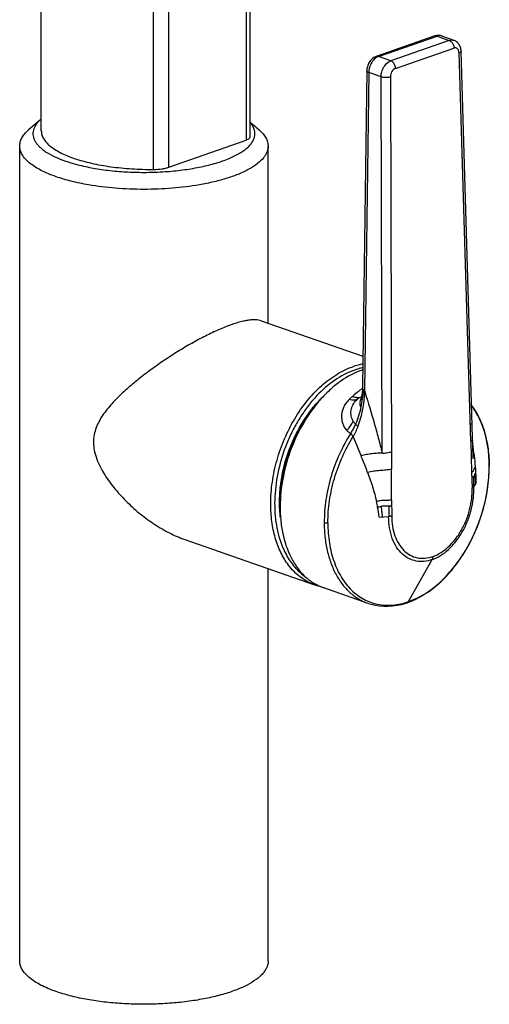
# Model space of a CAD drawing. Header units: millimetres. Extents: x -20 to 512, y -49 to 593.
# Tile 1 of 13: x 135 to 220, y -49 to 130. Entities that reach past the tile are written whole.
import ezdxf

# ---------------------------------------------------------------- set-up
doc = ezdxf.new("R2010")
doc.units = ezdxf.units.MM
doc.header["$LTSCALE"] = 23.1
doc.layers.get('0').update_dxf_attribs({"linetype": 'CONTINUOUS'})

msp = doc.modelspace()

# ---------------------------------------------------------------- linework, layer by layer
at = {"color": 7, "linetype": 'CONTINUOUS'}
for p, q in [((139.33, 109.43), (139.33, 186.84)), ((177.12, 185.73), (177.12, 108.32)), ((210.62, 126.65), (200.02, 122.96)), ((211.85, 126.66), (214.07, 125.87)), ((198.3, 120.32), (197.53, 63.07)), ((198.65, 120.03), (197.87, 62.37)), ((139.26, 111.54), (137.03, 109.61)), ((177.12, 111.07), (178.8, 109.61)), ((162.42, 102.87), (176.44, 107.76)), ((135.42, -41.03), (135.42, 106.69)), ((180.42, 74.6), (180.42, 106.69)), ((179.16, 75.03), (197.6, 68.61)), ((217.5, 52.49), (217.47, 53.71)), ((217.48, 53.36), (217.48, 53.36)), ((217.51, 51.88), (217.5, 52.49)), ((217.53, 51.45), (217.51, 51.88)), ((217.54, 51.11), (217.53, 51.45)), ((217.55, 50.81), (217.54, 51.11)), ((217.56, 50.58), (217.55, 50.81)), ((217.57, 50.41), (217.56, 50.58)), ((217.58, 50.27), (217.57, 50.41)), ((217.58, 50.17), (217.58, 50.27)), ((217.59, 50.09), (217.58, 50.17)), ((217.59, 50.06), (217.59, 50.09)), ((217.59, 50.03), (217.59, 50.06)), ((220.49, 48.64), (220.49, 48.64)), ((165.33, 35.37), (188.84, 27.18)), ((180.42, -41.03), (180.42, 30.12)), ((198.53, 23.8), (190.53, 26.59))]:
    msp.add_line(p, q, dxfattribs=at)
at = {"color": 9, "linetype": 'CONTINUOUS'}
for p, q in [((176.44, 185.17), (176.44, 107.76)), ((162.42, 102.87), (162.42, 180.28)), ((159.66, 102.46), (159.66, 179.87)), ((200.42, 122.95), (211.02, 126.64)), ((213.24, 125.85), (202.64, 122.16)), ((211.02, 126.64), (213.24, 125.85)), ((203.49, 120.76), (214.09, 124.46)), ((217.13, 53.15), (215.02, 123.58)), ((202.64, 122.16), (200.42, 122.95)), ((200.89, 119.24), (198.65, 120.03)), ((201.08, 51.06), (200.89, 119.24)), ((202.59, 119.24), (202.79, 48.15)), ((196.72, 66.99), (196.74, 67)), ((196.72, 66.99), (196.74, 67)), ((197.87, 62.37), (198, 61.97)), ((217.13, 53.15), (217.29, 47.61)), ((202.8, 42.56), (202.79, 48.15)), ((217.29, 47.61), (217.38, 44.72)), ((217.69, 44.93), (217.99, 45.36)), ((217.99, 45.36), (218.13, 45.56)), ((202.8, 42.56), (202.81, 39.65)), ((200.53, 39.42), (202.25, 39.55)), ((205.85, 24.12), (210.12, 31.73))]:
    msp.add_line(p, q, dxfattribs=at)
at = {"color": 7, "linetype": 'CONTINUOUS'}
for points in [[(211.85, 126.66), (211.78, 126.68), (211.62, 126.72), (211.45, 126.75), (211.28, 126.76), (211.11, 126.76), (210.94, 126.74), (210.77, 126.7), (210.61, 126.65)], [(215.38, 123.88), (215.37, 124.04), (215.34, 124.23), (215.31, 124.42), (215.26, 124.6), (215.19, 124.77), (215.12, 124.93), (215.03, 125.09), (214.93, 125.23), (214.82, 125.37), (214.7, 125.49), (214.56, 125.6), (214.42, 125.7), (214.28, 125.78), (214.13, 125.85), (214.07, 125.87)], [(217.47, 53.71), (217.4, 56), (215.38, 123.88)], [(200.02, 122.96), (199.88, 122.9), (199.71, 122.82), (199.55, 122.73), (199.39, 122.61), (199.24, 122.49), (199.1, 122.35), (198.97, 122.19), (198.84, 122.03), (198.73, 121.85), (198.63, 121.67), (198.54, 121.48), (198.47, 121.28), (198.41, 121.09), (198.36, 120.89), (198.32, 120.7), (198.3, 120.5), (198.3, 120.32)], [(197.52, 63.06), (197.52, 62.95), (197.52, 62.85), (197.52, 62.74), (197.51, 62.63), (197.51, 62.52), (197.5, 62.42), (197.49, 62.31), (197.48, 62.21), (197.47, 62.1), (197.46, 62), (197.45, 61.9), (197.43, 61.81), (197.42, 61.71), (197.4, 61.62), (197.39, 61.53), (197.37, 61.45), (197.36, 61.37), (197.34, 61.29), (197.32, 61.21), (197.31, 61.15), (197.29, 61.09), (197.28, 61.04), (197.27, 61), (197.26, 60.97), (197.25, 60.96)], [(220.49, 48.64), (220.47, 49.5), (220.42, 50.51), (220.32, 51.5), (220.19, 52.47), (220.01, 53.43), (219.79, 54.36), (219.53, 55.26), (219.23, 56.12), (218.89, 56.96), (218.51, 57.76), (218.1, 58.51), (217.65, 59.23), (217.29, 59.73)], [(198.53, 23.8), (199.07, 23.63), (199.82, 23.45), (200.59, 23.33), (201.37, 23.27), (202.16, 23.27), (202.96, 23.33), (203.77, 23.45), (204.58, 23.62), (205.4, 23.86), (206.22, 24.15), (207.03, 24.51), (207.85, 24.92), (208.65, 25.39), (209.45, 25.91), (210.23, 26.48), (211.01, 27.11), (211.76, 27.79), (212.5, 28.51), (213.21, 29.29), (213.91, 30.1), (214.58, 30.96), (215.22, 31.85), (215.83, 32.78), (216.41, 33.74), (216.95, 34.73), (217.46, 35.74), (217.94, 36.78), (218.38, 37.84), (218.78, 38.92), (219.14, 40.01), (219.46, 41.11), (219.73, 42.21), (219.97, 43.32), (220.16, 44.43), (220.31, 45.53), (220.41, 46.62), (220.47, 47.71), (220.49, 48.64)]]:
    msp.add_lwpolyline(points, dxfattribs=at)
at = {"color": 9, "linetype": 'CONTINUOUS'}
for centre, radius, start, end in [((210.79, 126.16), 0.527, 105.4952, 109.228), ((211.48, 125.63), 1.09, 70.4565, 72.9281), ((199.98, 54.55), 12.86, 104.7074, 109.2311), ((199.75, 55.43), 11.96, 100.4426, 104.5919), ((181.07, 62.62), 16.8, 357.6461, 359.1542), ((182.99, 113.35), 53.53, 286.1307, 286.2833), ((176.26, 45.12), 41.88, 3.209, 4.6284), ((195.25, 48.59), 25.22, 359.9868, 0.1201), ((184.27, 45.55), 33.86, 0.0151, 3.2391), ((175.78, 36.71), 24.9, 10.5089, 12.832), ((176.47, 36.86), 24.19, 6.0868, 10.4675)]:
    msp.add_arc(centre, radius, start, end, dxfattribs=at)
at = {"color": 7, "linetype": 'CONTINUOUS'}
for centre, radius, start, end in [((143.87, 106.24), 7.03, 130.3087, 131.0234), ((201.79, 53.63), 13.22, 108.6566, 109.2176), ((198.75, 63.06), 1.23, 179.1766, 185.177), ((191.97, 36.19), 9.53, 250.7884, 256.1861)]:
    msp.add_arc(centre, radius, start, end, dxfattribs=at)
at = {"color": 9, "linetype": 'CONTINUOUS'}
for points, knots in [([(211.8, 126.67), (211.68, 126.71), (211.41, 126.74), (211.15, 126.69), (211.02, 126.64)], [0, 0, 0, 0, 0.483672, 1, 1, 1, 1]), ([(210.65, 126.66), (210.71, 126.68), (210.83, 126.69), (210.96, 126.66), (211.02, 126.64)], [0, 0, 0, 0, 0.483739, 1, 1, 1, 1]), ([(213.24, 125.85), (213.38, 125.9), (213.66, 125.96), (213.94, 125.91), (214.07, 125.87)], [0, 0, 0, 0, 0.515736, 1, 1, 1, 1]), ([(213.24, 125.85), (213.3, 125.83), (213.54, 125.71), (213.72, 125.5), (213.83, 125.33)], [0, 0, 0, 0, 0.225368, 1, 1, 1, 1]), ([(213.83, 125.33), (213.87, 125.26), (214.01, 124.99), (214.08, 124.69), (214.09, 124.46)], [0, 0, 0, 0, 0.251527, 1, 1, 1, 1]), ([(215.02, 123.58), (215.02, 123.72), (214.98, 123.94), (214.86, 124.19), (214.74, 124.34), (214.6, 124.44), (214.44, 124.5), (214.26, 124.51), (214.14, 124.48), (214.09, 124.46)], [0, 0, 0, 0, 0.291176, 0.421993, 0.543066, 0.656855, 0.767721, 0.880582, 1, 1, 1, 1]), ([(215.38, 123.88), (215.38, 123.85), (215.36, 123.79), (215.28, 123.71), (215.17, 123.64), (215.08, 123.6), (215.02, 123.58)], [0, 0, 0, 0, 0.173944, 0.388785, 0.663375, 1, 1, 1, 1]), ([(199.18, 121.85), (199.01, 121.57), (198.75, 120.98), (198.65, 120.35), (198.65, 120.03)], [0, 0, 0, 0, 0.504341, 1, 1, 1, 1]), ([(200.11, 122.81), (200.02, 122.76), (199.65, 122.5), (199.36, 122.14), (199.18, 121.85)], [0, 0, 0, 0, 0.23192, 1, 1, 1, 1]), ([(200.42, 122.95), (200.35, 122.97), (200.22, 123), (200.08, 122.98), (200.02, 122.96)], [0, 0, 0, 0, 0.516637, 1, 1, 1, 1]), ([(200.42, 122.95), (200.39, 122.94), (200.29, 122.9), (200.19, 122.85), (200.11, 122.81)], [0, 0, 0, 0, 0.243211, 1, 1, 1, 1]), ([(201.41, 121.05), (201.49, 121.19), (201.8, 121.64), (202.26, 122.03), (202.64, 122.16)], [0, 0, 0, 0, 0.276178, 1, 1, 1, 1]), ([(203.23, 121.63), (203.2, 121.69), (203.04, 121.91), (202.82, 122.09), (202.64, 122.16)], [0, 0, 0, 0, 0.275924, 1, 1, 1, 1]), ([(203.49, 120.76), (203.49, 120.84), (203.46, 121.14), (203.35, 121.44), (203.23, 121.63)], [0, 0, 0, 0, 0.245399, 1, 1, 1, 1]), ([(198.65, 120.03), (198.6, 120.05), (198.5, 120.09), (198.39, 120.16), (198.32, 120.23), (198.29, 120.3), (198.3, 120.32)], [0, 0, 0, 0, 0.338638, 0.613916, 0.828013, 1, 1, 1, 1]), ([(200.89, 119.24), (200.89, 119.55), (200.99, 120.19), (201.24, 120.78), (201.41, 121.05)], [0, 0, 0, 0, 0.496174, 1, 1, 1, 1]), ([(203.49, 120.76), (203.36, 120.72), (203.11, 120.56), (202.82, 120.19), (202.64, 119.74), (202.59, 119.41), (202.59, 119.24)], [0, 0, 0, 0, 0.218064, 0.467984, 0.735747, 1, 1, 1, 1]), ([(202.59, 119.24), (202.46, 119.2), (202.18, 119.14), (201.74, 119.12), (201.3, 119.14), (201.02, 119.2), (200.89, 119.24)], [0, 0, 0, 0, 0.232106, 0.500179, 0.768157, 1, 1, 1, 1]), ([(180.9, 41.84), (180.9, 43.15), (181.1, 45.83), (181.95, 49.8), (183.31, 53.67), (185.15, 57.28), (187.38, 60.51), (189.93, 63.24), (192.71, 65.35), (194.74, 66.34), (195.75, 66.7)], [0, 0, 0, 0, 0.12916, 0.262426, 0.397042, 0.530117, 0.658901, 0.781058, 0.894955, 1, 1, 1, 1]), ([(196.1, 66.1), (193.5, 65.2), (190.52, 62.98), (187.71, 59.69), (186.33, 57.74), (185.09, 55.62), (183.65, 52.62), (182.33, 48.67), (181.67, 44.59), (181.57, 41.39), (181.77, 38.4), (182.23, 36.22), (182.71, 34.87)], [0, 0, 0, 0, 0.224201, 0.287241, 0.352303, 0.418927, 0.486596, 0.622716, 0.756236, 0.820752, 0.883127, 1, 1, 1, 1]), ([(197.57, 66.52), (197.45, 66.49), (196.95, 66.38), (196.46, 66.23), (196.1, 66.1)], [0, 0, 0, 0, 0.246399, 1, 1, 1, 1]), ([(197.52, 62.76), (197.36, 62.65), (196.73, 62.2), (196.13, 61.7), (195.69, 61.31)], [0, 0, 0, 0, 0.245394, 1, 1, 1, 1]), ([(197.22, 59.35), (197.34, 59.87), (197.55, 60.92), (197.67, 61.98), (197.7, 62.5)], [0, 0, 0, 0, 0.506941, 1, 1, 1, 1]), ([(195.08, 60.73), (194.88, 60.51), (194.59, 60.19), (194.28, 59.71), (194.09, 59.34), (193.93, 58.96), (193.82, 58.58), (193.75, 58.2), (193.72, 57.82), (193.73, 57.45), (193.76, 57.08), (193.82, 56.72), (193.93, 56.37), (194.06, 56.04), (194.22, 55.71), (194.41, 55.41), (194.57, 55.23), (194.65, 55.15)], [0, 0, 0, 0, 0.142115, 0.210644, 0.277626, 0.343111, 0.406956, 0.469344, 0.530529, 0.59095, 0.650842, 0.710007, 0.768468, 0.826664, 0.884665, 0.942323, 1, 1, 1, 1]), ([(195.69, 61.31), (195.53, 61.17), (195.33, 60.98), (195.13, 60.78), (195.08, 60.73)], [0, 0, 0, 0, 0.750596, 1, 1, 1, 1]), ([(196.48, 60.71), (196.37, 60.68), (196.17, 60.65), (195.88, 60.62), (195.52, 60.63), (195.26, 60.68), (195.08, 60.73)], [0, 0, 0, 0, 0.2411, 0.42628, 0.613837, 1, 1, 1, 1]), ([(195.84, 56.82), (195.67, 57.11), (195.43, 57.74), (195.39, 58.6), (195.55, 59.27), (195.84, 59.96), (196.2, 60.43), (196.48, 60.71)], [0, 0, 0, 0, 0.238178, 0.470737, 0.592061, 0.719931, 1, 1, 1, 1]), ([(195.69, 61.31), (195.75, 61.29), (195.96, 61.22), (196.18, 61.17), (196.35, 61.15)], [0, 0, 0, 0, 0.263491, 1, 1, 1, 1]), ([(196.35, 61.15), (196.4, 61.14), (196.59, 61.12), (196.78, 61.12), (196.92, 61.13)], [0, 0, 0, 0, 0.264642, 1, 1, 1, 1]), ([(196.48, 60.71), (196.51, 60.75), (196.66, 60.89), (196.8, 61.03), (196.92, 61.13)], [0, 0, 0, 0, 0.247759, 1, 1, 1, 1]), ([(197.86, 61.93), (197.84, 61.43), (197.75, 60.42), (197.51, 58.91), (197.17, 57.4), (196.86, 56.41), (196.69, 55.93)], [0, 0, 0, 0, 0.244708, 0.494551, 0.746975, 1, 1, 1, 1]), ([(196.92, 61.13), (196.95, 61.13), (197.09, 61.15), (197.23, 61.19), (197.33, 61.23)], [0, 0, 0, 0, 0.260633, 1, 1, 1, 1]), ([(197.25, 60.96), (197.2, 60.83), (197.13, 60.63), (197.06, 60.35), (197.02, 60.08), (197.02, 59.8), (197.1, 59.53), (197.18, 59.41), (197.22, 59.35)], [0, 0, 0, 0, 0.253648, 0.377827, 0.500652, 0.743358, 0.868146, 1, 1, 1, 1]), ([(198, 61.97), (198.56, 60.16), (199.37, 57.45), (200.39, 53.81), (200.86, 51.98), (201.08, 51.06)], [0, 0, 0, 0, 0.500366, 0.750345, 1, 1, 1, 1]), ([(197.22, 59.35), (197.16, 59.09), (197.03, 58.56), (196.74, 57.52), (196.47, 56.76), (196.27, 56.26)], [0, 0, 0, 0, 0.249247, 0.499375, 1, 1, 1, 1]), ([(217.3, 59.52), (217.82, 58.83), (218.75, 57.28), (219.74, 54.66), (220.33, 51.74), (220.47, 49.69), (220.47, 48.64)], [0, 0, 0, 0, 0.225582, 0.467564, 0.726203, 1, 1, 1, 1]), ([(194.65, 55.15), (194.71, 55.2), (194.82, 55.3), (195.01, 55.52), (195.23, 55.81), (195.46, 56.17), (195.66, 56.51), (195.78, 56.72), (195.84, 56.82)], [0, 0, 0, 0, 0.104585, 0.221757, 0.425018, 0.640771, 0.836614, 1, 1, 1, 1]), ([(195.38, 54.61), (195.46, 54.74), (195.67, 55.07), (195.97, 55.61), (196.18, 56.04), (196.27, 56.26)], [0, 0, 0, 0, 0.246542, 0.62235, 1, 1, 1, 1]), ([(196.69, 55.93), (196.63, 55.76), (196.5, 55.43), (196.3, 54.95), (196.07, 54.48), (195.9, 54.18), (195.81, 54.03)], [0, 0, 0, 0, 0.252097, 0.50329, 0.752888, 1, 1, 1, 1]), ([(196.27, 56.26), (196.22, 56.3), (196.06, 56.47), (195.93, 56.67), (195.84, 56.82)], [0, 0, 0, 0, 0.265366, 1, 1, 1, 1]), ([(196.69, 55.93), (196.6, 55.96), (196.45, 56.07), (196.33, 56.2), (196.27, 56.26)], [0, 0, 0, 0, 0.523927, 1, 1, 1, 1]), ([(195.38, 54.61), (194.61, 53.41), (193.25, 50.88), (191.74, 46.84), (190.81, 42.67), (190.58, 39.85), (190.59, 38.46)], [0, 0, 0, 0, 0.250061, 0.504045, 0.75595, 1, 1, 1, 1]), ([(191.25, 38.4), (191.25, 39.74), (191.46, 42.46), (192.35, 46.49), (193.78, 50.41), (195.08, 52.87), (195.81, 54.03)], [0, 0, 0, 0, 0.243884, 0.495606, 0.749582, 1, 1, 1, 1]), ([(194.65, 55.15), (194.71, 55.09), (194.93, 54.89), (195.18, 54.72), (195.38, 54.61)], [0, 0, 0, 0, 0.247537, 1, 1, 1, 1]), ([(195.81, 54.03), (195.78, 54.09), (195.72, 54.21), (195.62, 54.38), (195.51, 54.51), (195.42, 54.59), (195.38, 54.61)], [0, 0, 0, 0, 0.270865, 0.536479, 0.784231, 1, 1, 1, 1]), ([(197.25, 50.62), (197.02, 51.19), (196.54, 52.33), (196.05, 53.47), (195.81, 54.03)], [0, 0, 0, 0, 0.499635, 1, 1, 1, 1]), ([(217.47, 53.36), (217.47, 53.34), (217.46, 53.31), (217.42, 53.28), (217.36, 53.25), (217.26, 53.2), (217.17, 53.17), (217.13, 53.15)], [0, 0, 0, 0, 0.124788, 0.216503, 0.333973, 0.635769, 1, 1, 1, 1]), ([(218, 48.49), (217.94, 49.2), (217.79, 50.6), (217.6, 52), (217.49, 52.7)], [0, 0, 0, 0, 0.498901, 1, 1, 1, 1]), ([(197.25, 50.62), (197.41, 50.66), (197.74, 50.73), (198.24, 50.82), (198.74, 50.91), (199.41, 51), (200.19, 51.08), (200.8, 51.08), (201.08, 51.06)], [0, 0, 0, 0, 0.128022, 0.259069, 0.392342, 0.526384, 0.784143, 1, 1, 1, 1]), ([(198.45, 47.53), (198.35, 47.79), (197.97, 48.83), (197.56, 49.85), (197.25, 50.62)], [0, 0, 0, 0, 0.249525, 1, 1, 1, 1]), ([(205.86, 24.12), (207.92, 24.84), (210.34, 26.42), (212.77, 28.8), (214.43, 30.7), (216.29, 33.38), (218.09, 36.94), (219.44, 40.74), (220.27, 44.65), (220.47, 47.28), (220.47, 48.58)], [0, 0, 0, 0, 0.218116, 0.27836, 0.340503, 0.469412, 0.602616, 0.737351, 0.87073, 1, 1, 1, 1]), ([(217.29, 47.61), (217.34, 47.62), (217.43, 47.66), (217.56, 47.76), (217.66, 47.9), (217.73, 48.05), (217.77, 48.2), (217.82, 48.34), (217.9, 48.44), (217.97, 48.48), (218, 48.49)], [0, 0, 0, 0, 0.117353, 0.257921, 0.402251, 0.546499, 0.683479, 0.803699, 0.90693, 1, 1, 1, 1]), ([(220.47, 48.58), (220.47, 48.58), (220.48, 48.6), (220.49, 48.62), (220.49, 48.64)], [0, 0, 0, 0, 0.273751, 1, 1, 1, 1]), ([(202.79, 48.15), (202.63, 48.1), (202.29, 48.01), (201.76, 47.94), (201.21, 47.91), (200.67, 47.87), (200.11, 47.82), (199.37, 47.72), (198.81, 47.61), (198.45, 47.53)], [0, 0, 0, 0, 0.112285, 0.240997, 0.363985, 0.486914, 0.613953, 0.743975, 1, 1, 1, 1]), ([(198.45, 47.53), (198.61, 47.1), (198.92, 46.22), (199.35, 44.9), (199.73, 43.58), (199.96, 42.69), (200.06, 42.24)], [0, 0, 0, 0, 0.251759, 0.502557, 0.752231, 1, 1, 1, 1]), ([(217.32, 46.6), (217.38, 46.62), (217.49, 46.67), (217.58, 46.75), (217.62, 46.79)], [0, 0, 0, 0, 0.551968, 1, 1, 1, 1]), ([(217.93, 47.32), (217.9, 47.28), (217.86, 47.2), (217.8, 47.07), (217.72, 46.92), (217.66, 46.83), (217.62, 46.79)], [0, 0, 0, 0, 0.214145, 0.449769, 0.709085, 1, 1, 1, 1]), ([(217.62, 46.79), (217.62, 46.65), (217.62, 46.33), (217.63, 45.83), (217.63, 45.34), (217.64, 45.02), (217.64, 44.88)], [0, 0, 0, 0, 0.221625, 0.501566, 0.780643, 1, 1, 1, 1]), ([(217.93, 47.32), (217.95, 47.35), (217.99, 47.4), (218.04, 47.44), (218.07, 47.46)], [0, 0, 0, 0, 0.499979, 1, 1, 1, 1]), ([(217.99, 45.36), (217.98, 45.52), (217.97, 45.84), (217.96, 46.5), (217.95, 46.99), (217.93, 47.32)], [0, 0, 0, 0, 0.245511, 0.495604, 1, 1, 1, 1]), ([(210.12, 31.73), (210.66, 31.91), (211.72, 32.44), (213.18, 33.57), (214.5, 35.02), (215.65, 36.74), (216.58, 38.67), (217.26, 40.72), (217.65, 42.82), (217.71, 44.24), (217.69, 44.93)], [0, 0, 0, 0, 0.105022, 0.218866, 0.341007, 0.469763, 0.602835, 0.73746, 0.87075, 1, 1, 1, 1]), ([(210.26, 32.3), (211.29, 32.66), (212.78, 33.65), (214.37, 35.4), (215.46, 37.02), (216.33, 38.83), (216.97, 40.76), (217.34, 42.74), (217.4, 44.07), (217.38, 44.72)], [0, 0, 0, 0, 0.217832, 0.340043, 0.468948, 0.602189, 0.736991, 0.870516, 1, 1, 1, 1]), ([(217.38, 44.72), (217.43, 44.74), (217.52, 44.79), (217.61, 44.85), (217.65, 44.88)], [0, 0, 0, 0, 0.527682, 1, 1, 1, 1]), ([(217.65, 44.88), (217.65, 44.89), (217.67, 44.9), (217.68, 44.92), (217.69, 44.93)], [0, 0, 0, 0, 0.279475, 1, 1, 1, 1]), ([(184.1, 30.74), (183.57, 31.45), (182.63, 33.03), (181.63, 35.7), (181.03, 38.68), (180.9, 40.77), (180.9, 41.84)], [0, 0, 0, 0, 0.225559, 0.467567, 0.726212, 1, 1, 1, 1]), ([(202.8, 42.56), (202.75, 42.54), (202.62, 42.51), (202.38, 42.48), (202.05, 42.46), (201.65, 42.46), (201.22, 42.44), (200.8, 42.4), (200.41, 42.34), (200.17, 42.27), (200.06, 42.24)], [0, 0, 0, 0, 0.054841, 0.144814, 0.267549, 0.414661, 0.573775, 0.731579, 0.876503, 1, 1, 1, 1]), ([(200.26, 41.25), (200.36, 41.28), (200.56, 41.32), (200.76, 41.36), (200.87, 41.37)], [0, 0, 0, 0, 0.498817, 1, 1, 1, 1]), ([(202.33, 41.46), (202.09, 41.44), (201.72, 41.44), (201.23, 41.41), (200.99, 41.39), (200.87, 41.37)], [0, 0, 0, 0, 0.494883, 0.747211, 1, 1, 1, 1]), ([(200.87, 41.37), (200.89, 41.21), (200.95, 40.82), (201.04, 40.18), (201.07, 39.7), (201.07, 39.46)], [0, 0, 0, 0, 0.251541, 0.625972, 1, 1, 1, 1]), ([(202.33, 41.46), (202.42, 41.47), (202.54, 41.48), (202.7, 41.51), (202.77, 41.53), (202.81, 41.54)], [0, 0, 0, 0, 0.530566, 0.77504, 1, 1, 1, 1]), ([(202.38, 39.56), (202.38, 39.88), (202.37, 40.51), (202.34, 41.14), (202.33, 41.46)], [0, 0, 0, 0, 0.500333, 1, 1, 1, 1]), ([(202.38, 39.56), (202.37, 39.56), (202.33, 39.55), (202.28, 39.55), (202.25, 39.55)], [0, 0, 0, 0, 0.259813, 1, 1, 1, 1]), ([(204.77, 32.71), (204.36, 33.08), (203.62, 33.98), (202.83, 35.61), (202.36, 37.5), (202.25, 38.85), (202.25, 39.55)], [0, 0, 0, 0, 0.220595, 0.460357, 0.720826, 1, 1, 1, 1]), ([(202.81, 39.65), (202.75, 39.63), (202.61, 39.59), (202.46, 39.57), (202.38, 39.56)], [0, 0, 0, 0, 0.456541, 1, 1, 1, 1]), ([(202.81, 39.65), (202.81, 39.02), (202.9, 37.8), (203.32, 36.08), (204.01, 34.59), (204.94, 33.38), (206.1, 32.5), (207.42, 32), (208.85, 31.93), (209.79, 32.14), (210.26, 32.3)], [0, 0, 0, 0, 0.15156, 0.293449, 0.424548, 0.545668, 0.659235, 0.769413, 0.881415, 1, 1, 1, 1]), ([(190.59, 38.46), (190.58, 37.59), (190.67, 35.88), (191.07, 33.4), (191.74, 31.11), (192.66, 29.04), (193.81, 27.24), (195.19, 25.73), (196.76, 24.56), (197.93, 24.01), (198.52, 23.81)], [0, 0, 0, 0, 0.14777, 0.289134, 0.423388, 0.550278, 0.670179, 0.783962, 0.893188, 1, 1, 1, 1]), ([(190.59, 38.46), (190.68, 38.43), (190.91, 38.39), (191.13, 38.39), (191.25, 38.4)], [0, 0, 0, 0, 0.468862, 1, 1, 1, 1]), ([(191.25, 38.4), (191.25, 37.17), (191.42, 34.78), (192.23, 31.42), (193.57, 28.51), (195.11, 26.5), (196.56, 25.27), (197.72, 24.53), (198.96, 23.97), (200.26, 23.61), (201.62, 23.44), (203.52, 23.47), (204.94, 23.8), (205.85, 24.12)], [0, 0, 0, 0, 0.151493, 0.292887, 0.423339, 0.543668, 0.600965, 0.656934, 0.712182, 0.767382, 0.823216, 0.8803, 1, 1, 1, 1]), ([(182.71, 34.87), (183.02, 33.97), (183.78, 32.28), (184.87, 30.77), (185.47, 30.12)], [0, 0, 0, 0, 0.518379, 1, 1, 1, 1]), ([(210.12, 31.73), (209.65, 31.56), (208.7, 31.34), (207.25, 31.4), (205.9, 31.85), (205.12, 32.39), (204.77, 32.71)], [0, 0, 0, 0, 0.261805, 0.509261, 0.751787, 1, 1, 1, 1]), ([(210.26, 32.3), (210.26, 32.2), (210.24, 32.04), (210.18, 31.85), (210.15, 31.76), (210.12, 31.73)], [0, 0, 0, 0, 0.522447, 0.779357, 1, 1, 1, 1]), ([(188.84, 27.18), (188.38, 27.34), (187.48, 27.74), (186.23, 28.54), (185.08, 29.55), (184.41, 30.33), (184.1, 30.74)], [0, 0, 0, 0, 0.242132, 0.487567, 0.73934, 1, 1, 1, 1]), ([(185.47, 30.12), (185.59, 29.99), (186.1, 29.47), (186.66, 29), (187.1, 28.69)], [0, 0, 0, 0, 0.25458, 1, 1, 1, 1])]:
    msp.add_open_spline(points, degree=3, knots=knots, dxfattribs=at)
at = {"color": 7, "linetype": 'CONTINUOUS'}
for points, knots in [([(139.26, 111.54), (139.09, 111.39), (138.77, 111.09), (138.37, 110.59), (138.07, 110.09), (137.88, 109.58), (137.8, 109.06), (137.83, 108.54), (137.97, 108.02), (138.22, 107.51), (138.57, 107.01), (139.03, 106.53), (139.58, 106.05), (140.49, 105.42), (141.86, 104.68), (143.05, 104.21), (143.7, 103.98)], [0, 0, 0, 0, 0.061653, 0.117928, 0.169599, 0.217764, 0.26386, 0.30956, 0.356591, 0.406514, 0.460586, 0.519723, 0.584535, 0.655375, 0.815541, 1, 1, 1, 1]), ([(143.7, 103.98), (144.54, 103.69), (146.33, 103.18), (149.18, 102.59), (152.26, 102.18), (155.5, 101.95), (158.81, 101.91), (162.09, 102.05), (165.25, 102.38), (168.22, 102.89), (170.91, 103.55), (172.93, 104.25), (174.33, 104.88), (175.24, 105.37), (176.02, 105.88), (176.69, 106.41), (177.23, 106.96), (177.63, 107.53), (177.9, 108.11), (178.03, 108.71), (178.01, 109.3), (177.85, 109.89), (177.55, 110.47), (177.28, 110.83), (177.12, 111.01)], [0, 0, 0, 0, 0.067551, 0.142059, 0.221905, 0.305234, 0.39006, 0.474335, 0.556035, 0.633235, 0.704192, 0.767449, 0.795859, 0.822001, 0.845849, 0.867442, 0.886904, 0.904473, 0.920532, 0.935627, 0.950438, 0.96569, 0.982041, 1, 1, 1, 1]), ([(135.42, 106.69), (135.42, 106.94), (135.49, 107.46), (135.81, 108.21), (136.33, 108.95), (136.78, 109.39), (137.03, 109.61)], [0, 0, 0, 0, 0.219392, 0.452416, 0.71012, 1, 1, 1, 1]), ([(139.33, 109.43), (139.33, 109.2), (139.4, 108.72), (139.71, 108.02), (140.21, 107.34), (140.9, 106.69), (141.77, 106.07), (142.8, 105.49), (143.99, 104.94), (145.34, 104.43), (146.82, 103.98), (149.01, 103.43), (151.99, 102.9), (155.76, 102.53), (158.35, 102.45), (159.67, 102.46)], [0, 0, 0, 0, 0.030647, 0.063349, 0.099749, 0.140926, 0.187475, 0.23963, 0.297369, 0.360487, 0.428639, 0.501374, 0.658347, 0.826443, 1, 1, 1, 1]), ([(178.8, 109.61), (179.05, 109.39), (179.5, 108.95), (180.02, 108.21), (180.34, 107.46), (180.42, 106.94), (180.42, 106.69)], [0, 0, 0, 0, 0.28988, 0.547583, 0.780608, 1, 1, 1, 1]), ([(177.12, 108.32), (177.12, 108.27), (177.08, 108.15), (176.93, 108), (176.72, 107.86), (176.54, 107.79), (176.44, 107.76)], [0, 0, 0, 0, 0.175441, 0.39065, 0.66455, 1, 1, 1, 1]), ([(142.01, 101.14), (141.51, 101.32), (140.56, 101.68), (139.24, 102.29), (138.1, 102.95), (137.15, 103.64), (136.39, 104.36), (135.84, 105.12), (135.5, 105.89), (135.42, 106.43), (135.42, 106.69)], [0, 0, 0, 0, 0.174769, 0.334683, 0.479143, 0.608167, 0.722418, 0.823563, 0.914591, 1, 1, 1, 1]), ([(180.42, 106.69), (180.42, 106.51), (180.38, 106.14), (180.21, 105.59), (179.94, 105.05), (179.41, 104.31), (178.46, 103.43), (176.99, 102.48), (175.16, 101.61), (173.02, 100.84), (170.58, 100.18), (168.86, 99.83), (167.96, 99.67)], [0, 0, 0, 0, 0.036016, 0.073244, 0.112766, 0.155447, 0.252489, 0.367406, 0.500806, 0.651923, 0.819088, 1, 1, 1, 1]), ([(159.67, 102.46), (160.17, 102.46), (160.89, 102.51), (161.81, 102.68), (162.23, 102.8), (162.42, 102.87)], [0, 0, 0, 0, 0.534983, 0.780027, 1, 1, 1, 1]), ([(147.87, 99.67), (146.83, 99.85), (144.85, 100.26), (142.91, 100.83), (142.01, 101.14)], [0, 0, 0, 0, 0.524006, 1, 1, 1, 1]), ([(167.96, 99.67), (166.34, 99.39), (163, 98.98), (157.92, 98.78), (152.83, 98.98), (149.49, 99.39), (147.87, 99.67)], [0, 0, 0, 0, 0.24404, 0.499999, 0.755959, 1, 1, 1, 1]), ([(179.16, 75.03), (179, 75.09), (178.66, 75.17), (178.08, 75.22), (177.42, 75.2), (176.67, 75.11), (175.84, 74.94), (174.55, 74.6), (172.78, 73.98), (170.52, 73), (168.1, 71.79), (165.62, 70.41), (163.14, 68.89), (160.71, 67.26), (158.36, 65.57), (156.13, 63.8), (154.04, 61.98), (152.43, 60.37), (151.27, 59.02), (150.48, 57.97), (149.79, 56.86), (149.24, 55.66), (148.87, 54.38), (148.78, 53.49), (148.78, 53.03)], [0, 0, 0, 0, 0.012534, 0.026964, 0.043584, 0.062595, 0.08409, 0.10808, 0.163119, 0.226214, 0.295137, 0.367592, 0.441648, 0.515869, 0.589278, 0.661251, 0.731426, 0.799687, 0.833162, 0.866292, 0.899231, 0.93224, 0.965696, 1, 1, 1, 1]), ([(197.44, 66.1), (196.09, 65.63), (194.1, 64.56), (191.73, 62.66), (189.38, 60.3), (186.81, 56.76), (184.47, 51.92), (182.98, 46.73), (182.52, 42.31), (182.66, 38.9), (183.12, 35.79), (183.85, 33.57), (184.51, 32.24)], [0, 0, 0, 0, 0.108335, 0.167106, 0.228682, 0.358644, 0.494445, 0.631125, 0.763583, 0.826882, 0.887588, 1, 1, 1, 1]), ([(197.53, 62.95), (197.53, 62.9), (197.56, 62.75), (197.62, 62.59), (197.7, 62.5)], [0, 0, 0, 0, 0.259266, 1, 1, 1, 1]), ([(197.87, 62.37), (197.82, 62.39), (197.76, 62.43), (197.71, 62.48), (197.7, 62.5)], [0, 0, 0, 0, 0.746322, 1, 1, 1, 1]), ([(182.66, 39.33), (182.54, 40.27), (182.43, 42.2), (182.61, 45.15), (183.14, 48.15), (184, 51.11), (185.17, 53.97), (186.62, 56.64), (188.31, 59.07), (189.61, 60.52), (190.29, 61.18)], [0, 0, 0, 0, 0.118886, 0.242903, 0.370536, 0.500032, 0.629523, 0.757143, 0.881141, 1, 1, 1, 1]), ([(182.6, 40.8), (182.5, 42.49), (182.68, 45.98), (183.95, 51.09), (186.12, 55.88), (188.14, 58.73), (189.26, 60)], [0, 0, 0, 0, 0.244471, 0.49985, 0.755307, 1, 1, 1, 1]), ([(217.03, 56.26), (217.09, 56.28), (217.18, 56.31), (217.28, 56.36), (217.34, 56.41), (217.37, 56.44), (217.39, 56.47), (217.39, 56.49)], [0, 0, 0, 0, 0.372285, 0.662458, 0.775348, 0.867508, 1, 1, 1, 1]), ([(148.78, 53.03), (148.78, 52.52), (148.89, 51.47), (149.35, 49.94), (150.01, 48.48), (150.81, 47.08), (151.73, 45.74), (153.06, 44.05), (154.89, 42.07), (157.28, 39.94), (159.84, 38.08), (162.51, 36.52), (164.39, 35.7), (165.33, 35.37)], [0, 0, 0, 0, 0.061281, 0.124009, 0.187517, 0.251359, 0.315317, 0.379276, 0.50686, 0.633572, 0.758684, 0.881235, 1, 1, 1, 1]), ([(201.08, 51.06), (201.21, 51.05), (201.49, 51.05), (201.93, 51.1), (202.37, 51.17), (202.65, 51.25), (202.78, 51.29)], [0, 0, 0, 0, 0.224352, 0.491173, 0.763051, 1, 1, 1, 1]), ([(184.51, 32.24), (184.85, 31.56), (185.61, 30.3), (187.03, 28.66), (188.67, 27.4), (189.9, 26.81), (190.53, 26.59)], [0, 0, 0, 0, 0.268026, 0.521373, 0.763668, 1, 1, 1, 1]), ([(142.01, -46.57), (141.51, -46.4), (140.56, -46.04), (139.24, -45.42), (138.1, -44.77), (137.15, -44.08), (136.39, -43.35), (135.84, -42.6), (135.5, -41.82), (135.42, -41.29), (135.42, -41.03)], [0, 0, 0, 0, 0.174769, 0.334683, 0.479143, 0.608167, 0.722418, 0.823563, 0.914591, 1, 1, 1, 1]), ([(180.42, -41.03), (180.42, -41.22), (180.37, -41.62), (180.19, -42.2), (179.87, -42.77), (179.45, -43.33), (178.9, -43.88), (177.98, -44.61), (176.55, -45.47), (174.51, -46.36), (172.12, -47.15), (169.42, -47.8), (166.48, -48.31), (163.35, -48.67), (160.11, -48.86), (156.82, -48.89), (153.55, -48.75), (150.38, -48.45), (147.37, -47.99), (144.59, -47.38), (142.83, -46.86), (142.01, -46.57)], [0, 0, 0, 0, 0.014022, 0.028576, 0.044129, 0.061046, 0.079585, 0.099914, 0.146219, 0.200131, 0.261186, 0.328544, 0.401103, 0.477578, 0.556555, 0.636544, 0.716026, 0.793497, 0.867512, 0.936735, 1, 1, 1, 1])]:
    msp.add_open_spline(points, degree=3, knots=knots, dxfattribs=at)

doc.saveas('drawing.dxf')
